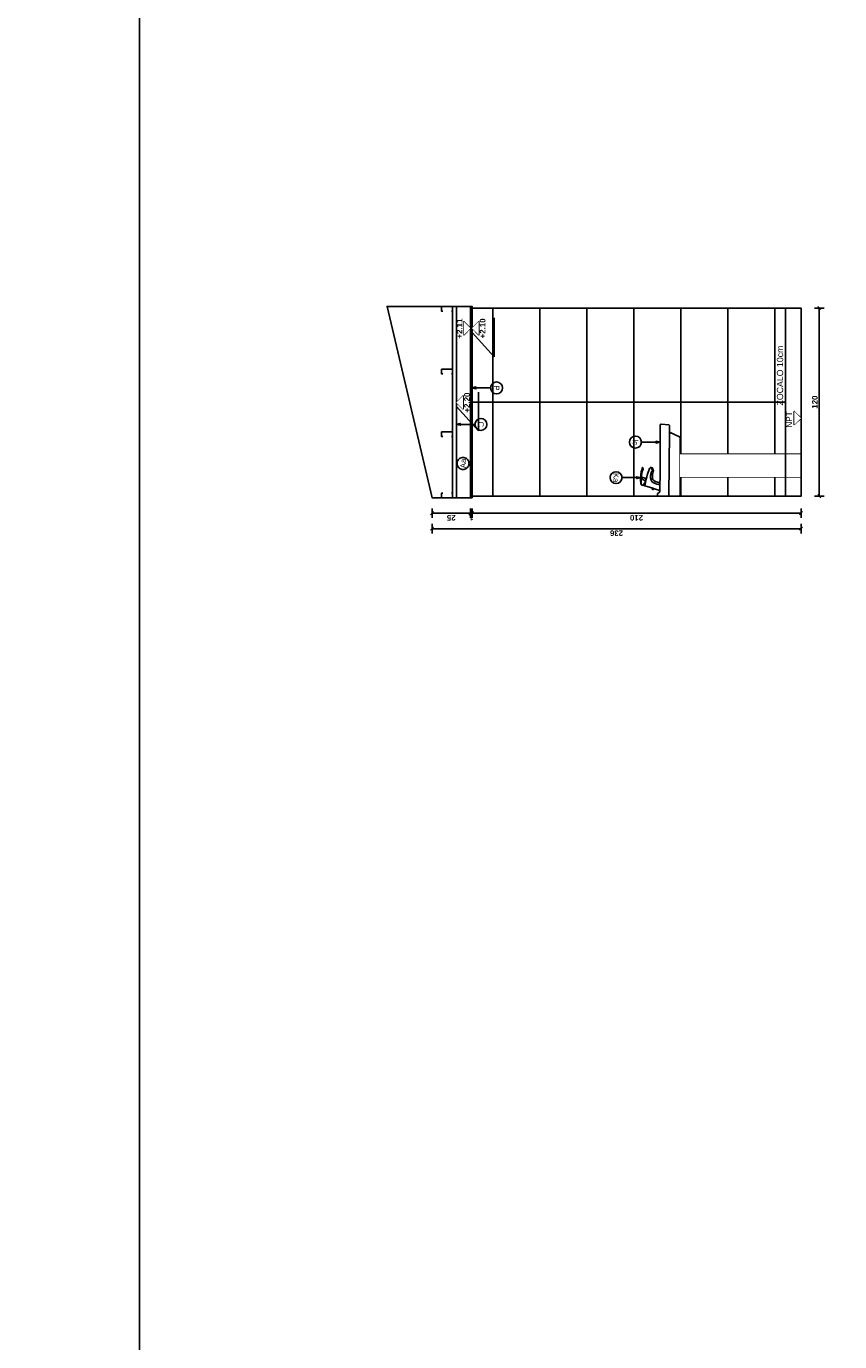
# Model space of a CAD drawing. Extents: x 1 to 126, y -14 to 17.
# Tile 72 of 131: x 50.72 to 55.91, y -5.42 to 2.97. Entities that reach past the tile are written whole.
import ezdxf
from ezdxf.enums import TextEntityAlignment as Align

# ---------------------------------------------------------------- set-up
doc = ezdxf.new("R2010")
doc.units = 0
doc.set_wipeout_variables(frame=1)
doc.header["$PDMODE"] = 3
for name, color, linetype in [('00 AC - YESO', 2, 'Continuous'), ('A-ALBA-0', 9, 'Continuous'), ('A-ALBA-1', 1, 'Continuous'), ('A-ALBA-2', 2, 'Continuous'), ('A-ANNO-NIV', 2, 'Continuous'), ('A-ANNO-SIMB @ 20', 2, 'Continuous'), ('A-ANOT-COTA-PARC', 1, 'Continuous'), ('A-ANOT-NIVL', 2, 'Continuous'), ('A-ANOT-NIVL @ 20', 2, 'Continuous'), ('A-ANOT-TGRL', 1, 'Continuous'), ('A-EQPM-FIJO', 1, 'Continuous')]:
    doc.layers.add(name, color=color, linetype=linetype)
doc.layers.add('A-ALBA-4', color=2, linetype='Continuous', lineweight=25)
doc.styles.add('BIS estudio', font='swissl.ttf')
doc.styles.add('BIS-ANOT', font='swiss.ttf')
doc.styles.add('BIS-COTA', font='swissb.ttf')
doc.styles.add('E5-100', font='micross.ttf')
doc.dimstyles.new('BIS-COTA-NIVE', dxfattribs={"dimscale": 1.8, "dimtxt": 0.0018, "dimasz": 0.0015, "dimexe": 0, "dimexo": 0, "dimgap": 0.0027, "dimtad": 2, "dimtih": 1, "dimtoh": 1, "dimzin": 1, "dimdsep": 46, "dimtxsty": 'BIS-COTA', "dimblk1": 'MARK1', "dimblk2": 'MARK2', "dimsah": 1, "dimcen": 0.0015, "dimclrd": 1, "dimclre": 1, "dimaunit": 1, "dimadec": 0, "dimazin": 0, "dimtfac": 1, "dimtix": 1, "dimtofl": 0, "dimtmove": 2, "dimatfit": 3, "dimldrblk": 'MARK1', "dimfxl": 1, "dimtolj": 1, "dimarcsym": 0})
doc.dimstyles.new('BIS-COTA-PARC', dxfattribs={"dimscale": 0, "dimtxt": 0.0018, "dimasz": 0.001, "dimexe": 0.0015, "dimexo": 0, "dimgap": 0.0005, "dimtad": 1, "dimdec": 0, "dimlfac": 100, "dimzin": 9, "dimdsep": 46, "dimtxsty": 'BIS-COTA', "dimblk": 'OBLIQUE', "dimcen": 2.5, "dimclrd": 256, "dimclre": 251, "dimclrt": 2, "dimadec": 1, "dimazin": 2, "dimtfac": 1, "dimtdec": 0, "dimtix": 1, "dimtmove": 2, "dimatfit": 3, "dimldrblk": 'DOT', "dimfxl": 0.0015, "dimfxlon": 1, "dimtolj": 1, "dimtzin": 0, "dimarcsym": 0})

# ---------------------------------------------------------------- blocks, each defined once
blk = doc.blocks.new('BIS-LD03-CO')
blk.add_wipeout([(0.0371, 0.0575), (0.0469, 0.0909), (0.0465, 0.0939), (0.0464, 0.0942), (0.0463, 0.0945), (0.0461, 0.0948), (0.0459, 0.095), (0.0457, 0.0952), (0.0454, 0.0954), (0.0439, 0.0963), (0.0428, 0.0977), (0.0421, 0.0993), (0.0418, 0.101), (0.042, 0.1028), (0.0426, 0.1044), (0.0436, 0.1057), (0.0451, 0.1064), (0.0468, 0.1065), (0.0483, 0.1059), (0.0495, 0.1047), (0.0501, 0.1032), (0.0502, 0.1021), (0.065, 0.1524), (0.0651, 0.1526), (0.0652, 0.1528), (0.0654, 0.153), (0.0656, 0.1531), (0.0659, 0.1531), (0.0661, 0.1531), (0.0665, 0.153), (0.0671, 0.1549), (0.0679, 0.1568), (0.0689, 0.1587), (0.0701, 0.1604), (0.0715, 0.162), (0.0719, 0.1624), (0.0716, 0.1626), (0.0696, 0.1641), (0.0689, 0.1647), (0.0689, 0.1647), (0.0688, 0.1648), (0.0688, 0.1649), (0.0687, 0.165), (0.0687, 0.1651), (0.0688, 0.1652), (0.0716, 0.175), (0.0717, 0.1751), (0.0718, 0.1753), (0.0719, 0.1754), (0.072, 0.1755), (0.0721, 0.1756), (0.0723, 0.1757), (0.0762, 0.1768), (0.0781, 0.1773), (0.0801, 0.1777), (0.0821, 0.178), (0.0841, 0.1783), (0.0861, 0.1785), (0.0881, 0.1787), (0.0901, 0.1789), (0.0921, 0.179), (0.0961, 0.1793), (0.1034, 0.1795), (0.1107, 0.1796), (0.118, 0.1794), (0.1253, 0.1791), (0.1325, 0.1785), (0.1398, 0.1777), (0.147, 0.1767), (0.1542, 0.1754), (0.1613, 0.1739), (0.1684, 0.1722), (0.1754, 0.1701), (0.1823, 0.1679), (0.1827, 0.1677), (0.1829, 0.1673), (0.183, 0.1669), (0.1829, 0.1665), (0.1826, 0.1662), (0.1823, 0.166), (0.1724, 0.1635), (0.1723, 0.1635), (0.1721, 0.1635), (0.172, 0.1635), (0.1718, 0.1635), (0.1717, 0.1636), (0.1716, 0.1636), (0.1712, 0.1639), (0.1707, 0.1642), (0.164, 0.1672), (0.1575, 0.1692), (0.1509, 0.1709), (0.1442, 0.1722), (0.1374, 0.1732), (0.1307, 0.1738), (0.1244, 0.1733), (0.1211, 0.1712), (0.1182, 0.165), (0.1162, 0.1589), (0.1165, 0.1588), (0.1166, 0.1586), (0.1167, 0.1585), (0.1167, 0.1584), (0.115, 0.1528), (0.115, 0.1527), (0.1148, 0.1526), (0.1147, 0.1526), (0.1142, 0.1527), (0.1122, 0.1455), (0.1122, 0.1454), (0.1121, 0.1452), (0.112, 0.1452), (0.1119, 0.1451), (0.1118, 0.1451), (0.1116, 0.1451), (0.1096, 0.1455), (0.1094, 0.1437), (0.1222, 0.1407), (0.1343, 0.1374), (0.1524, 0.1317), (0.1642, 0.1274), (0.1757, 0.1223), (0.1814, 0.1196), (0.1825, 0.1187), (0.1833, 0.1174), (0.1836, 0.116), (0.1833, 0.1145), (0.1825, 0.1133), (0.1813, 0.1124), (0.1803, 0.1119), (0.1824, 0.1068), (0.1822, 0.1059), (0.1818, 0.1055), (0.1614, 0.0973), (0.1608, 0.0974), (0.1601, 0.0979), (0.1586, 0.1015), (0.1557, 0.1001), (0.1556, 0.1), (0.1555, 0.1), (0.1553, 0.1), (0.1552, 0.1), (0.1551, 0.1), (0.155, 0.1), (0.1468, 0.1018), (0.1386, 0.1033), (0.1302, 0.1041), (0.1218, 0.1043), (0.1135, 0.1035), (0.1056, 0.1009), (0.0991, 0.0956), (0.0946, 0.0886), (0.0915, 0.0808), (0.0892, 0.0727), (0.0873, 0.0645), (0.0858, 0.0565)])
for p, q in [((0.0751, 0.1755), (0.0725, 0.1751)), ((0.0791, 0.176), (0.0751, 0.1755)), ((0.084, 0.1764), (0.0791, 0.176)), ((0.0897, 0.1767), (0.084, 0.1764)), ((0.0958, 0.1769), (0.0897, 0.1767)), ((0.102, 0.177), (0.0958, 0.1769)), ((0.1083, 0.177), (0.102, 0.177)), ((0.1072, 0.167), (0.1125, 0.1713)), ((0.1146, 0.1769), (0.1083, 0.177)), ((0.1125, 0.1713), (0.1189, 0.1738)), ((0.1208, 0.1766), (0.1146, 0.1769)), ((0.1189, 0.1738), (0.1256, 0.1746)), ((0.127, 0.1761), (0.1208, 0.1766)), ((0.1256, 0.1746), (0.1325, 0.1743)), ((0.1333, 0.1754), (0.127, 0.1761)), ((0.1325, 0.1743), (0.1393, 0.1735)), ((0.1394, 0.1745), (0.1333, 0.1754)), ((0.1393, 0.1735), (0.146, 0.1723)), ((0.1456, 0.1736), (0.1394, 0.1745)), ((0.1517, 0.1724), (0.1456, 0.1736)), ((0.146, 0.1723), (0.1527, 0.1709)), ((0.1578, 0.1712), (0.1517, 0.1724)), ((0.1527, 0.1709), (0.1593, 0.1692)), ((0.1638, 0.1698), (0.1578, 0.1712)), ((0.1593, 0.1692), (0.1656, 0.1669)), ((0.1697, 0.1684), (0.1638, 0.1698)), ((0.1731, 0.1674), (0.1697, 0.1684)), ((0.0665, 0.153), (0.1094, 0.1437)), ((0.0719, 0.1624), (0.0878, 0.1503)), ((0.0878, 0.1503), (0.1096, 0.1455)), ((0.0982, 0.1485), (0.1006, 0.155)), ((0.1006, 0.155), (0.1034, 0.1612)), ((0.1034, 0.1612), (0.1072, 0.167)), ((0.1164, 0.1159), (0.1115, 0.1149)), ((0.1162, 0.1589), (0.1142, 0.1527)), ((0.1214, 0.1161), (0.1164, 0.1159)), ((0.1264, 0.1162), (0.1214, 0.1161)), ((0.1314, 0.1157), (0.1264, 0.1162)), ((0.1364, 0.1152), (0.1314, 0.1157)), ((0.1656, 0.1669), (0.1682, 0.1657)), ((0.1682, 0.1657), (0.1702, 0.1646)), ((0.1763, 0.1665), (0.1731, 0.1674)), ((0.179, 0.1659), (0.1763, 0.1665)), ((0.1809, 0.1658), (0.179, 0.1659))]:
    blk.add_line(p, q)
blk.add_wipeout([(0.259, -0.1009), (0.2646, -0.0773), (0.2651, -0.0757), (0.2659, -0.0743), (0.2669, -0.073), (0.2676, -0.0724), (0.3718, -0.0724), (0.3724, -0.0724), (0.373, -0.0723), (0.3735, -0.0722), (0.3741, -0.0721), (0.3746, -0.0719), (0.3751, -0.0716), (0.3756, -0.0713), (0.3761, -0.071), (0.3765, -0.0706), (0.3769, -0.0702), (0.3773, -0.0698), (0.3776, -0.0693), (0.3779, -0.0688), (0.3782, -0.0683), (0.3784, -0.0678), (0.4076, -0.0044), (0.4505, -0.0044), (0.4509, -0.0044), (0.4514, -0.0044), (0.4518, -0.0043), (0.4522, -0.0041), (0.4526, -0.004), (0.453, -0.0038), (0.4534, -0.0035), (0.4537, -0.0032), (0.454, -0.0029), (0.4543, -0.0026), (0.4546, -0.0022), (0.4548, -0.0018), (0.455, -0.0014), (0.4551, -0.001), (0.4552, -0.0006), (0.4553, -0.0002), (0.4599, 0.0482), (0.4599, 0.0489), (0.4599, 0.0496), (0.4597, 0.0502), (0.4595, 0.0509), (0.4593, 0.0515), (0.459, 0.0521), (0.4586, 0.0526), (0.4582, 0.0532), (0.4577, 0.0536), (0.4572, 0.0541), (0.4567, 0.0545), (0.4561, 0.0548), (0.4555, 0.0551), (0.4549, 0.0553), (0.4542, 0.0554), (0.4535, 0.0555), (0.4529, 0.0555), (0.4502, 0.0556), (0.1087, 0.0557), (0.0826, 0.0566), (0.0566, 0.0572), (0.0305, 0.0575), (0.0294, 0.0576), (0.0284, 0.0578), (0.0274, 0.0581), (0.0264, 0.0585), (0.0254, 0.0589), (0.0245, 0.0595), (0.0236, 0.0601), (0.0227, 0.0608), (0.022, 0.0615), (0.0213, 0.0623), (0.0206, 0.0632), (0.0201, 0.0641), (0.0196, 0.065), (0.0192, 0.066), (0.0188, 0.067), (0.0187, 0.0676), (0.0184, 0.0682), (0.0181, 0.0688), (0.0178, 0.0693), (0.0174, 0.0698), (0.017, 0.0703), (0.0166, 0.0707), (0.0161, 0.0711), (0.0156, 0.0715), (0.015, 0.0718), (0.0144, 0.072), (0.0138, 0.0722), (0.0132, 0.0724), (0.0126, 0.0725), (0.012, 0.0726), (0.0019, 0.0726), (0.0017, 0.0726), (0.0016, 0.0725), (0.0014, 0.0725), (0.0012, 0.0724), (0.001, 0.0723), (0.0008, 0.0722), (0.0007, 0.0721), (0.0005, 0.072), (0.0004, 0.0719), (0.0003, 0.0717), (0.0002, 0.0715), (0.0001, 0.0714), (0, 0.0712), (0, 0.071), (0, 0.0708), (-0.0001, 0.0706), (-0.0001, 0.0704), (0.0001, -0.0704), (0.0001, -0.0706), (0.0001, -0.0708), (0.0001, -0.071), (0.0002, -0.0711), (0.0003, -0.0713), (0.0004, -0.0715), (0.0005, -0.0716), (0.0006, -0.0718), (0.0007, -0.0719), (0.0009, -0.072), (0.001, -0.0721), (0.0012, -0.0722), (0.0013, -0.0723), (0.0015, -0.0723), (0.0017, -0.0724), (0.0019, -0.0724), (0.0021, -0.0724), (0.1323, -0.0724), (0.1329, -0.0754), (0.1337, -0.0794), (0.1353, -0.0832), (0.1375, -0.0865), (0.1405, -0.0894), (0.1439, -0.0915), (0.1477, -0.093), (0.1873, -0.0963), (0.1881, -0.0972), (0.1887, -0.0984), (0.189, -0.0996), (0.189, -0.1009)])
for p, q in [((0.0502, 0.1021), (0.0469, 0.0909)), ((0.0803, 0.0857), (0.0774, 0.076)), ((0.0843, 0.0948), (0.0803, 0.0857)), ((0.09, 0.1031), (0.0843, 0.0948)), ((0.0975, 0.1097), (0.09, 0.1031)), ((0.1021, 0.1118), (0.0975, 0.1097)), ((0.1066, 0.1139), (0.1021, 0.1118)), ((0.1115, 0.1149), (0.1066, 0.1139)), ((0.1413, 0.1141), (0.1364, 0.1152)), ((0.1462, 0.113), (0.1413, 0.1141)), ((0.1508, 0.1113), (0.1462, 0.113)), ((0.1555, 0.1096), (0.1508, 0.1113)), ((0.1587, 0.1073), (0.1555, 0.1096)), ((0.1803, 0.1119), (0.1586, 0.1015)), ((0.1599, 0.1047), (0.1587, 0.1073)), ((0.0019, 0.0726), (0.0019, 0.0726)), ((0.0752, 0.0662), (0.0734, 0.057)), ((0.0774, 0.076), (0.0752, 0.0662))]:
    blk.add_line(p, q)
for points in [[(0.0858, 0.0565), (0.0873, 0.0645), (0.0892, 0.0727), (0.0915, 0.0808), (0.0946, 0.0886), (0.0991, 0.0956), (0.1056, 0.1009), (0.1135, 0.1035), (0.1218, 0.1043), (0.1302, 0.1041), (0.1386, 0.1033), (0.1468, 0.1018), (0.155, 0.1), (0.1551, 0.1), (0.1552, 0.1), (0.1553, 0.1), (0.1555, 0.1), (0.1556, 0.1), (0.1557, 0.1001), (0.1586, 0.1015), (0.1601, 0.0979), (0.1608, 0.0974), (0.1614, 0.0973), (0.1818, 0.1055), (0.1822, 0.1059), (0.1824, 0.1068), (0.1803, 0.1119), (0.1813, 0.1124), (0.1825, 0.1133), (0.1833, 0.1145), (0.1836, 0.116), (0.1833, 0.1174), (0.1825, 0.1187), (0.1814, 0.1196), (0.1757, 0.1223), (0.1642, 0.1274), (0.1524, 0.1317), (0.1343, 0.1374), (0.1222, 0.1407), (0.1094, 0.1437), (0.1096, 0.1455), (0.1116, 0.1451), (0.1118, 0.1451), (0.1119, 0.1451), (0.112, 0.1452), (0.1121, 0.1452), (0.1122, 0.1454), (0.1122, 0.1455), (0.1142, 0.1527), (0.1147, 0.1526), (0.1148, 0.1526), (0.115, 0.1527), (0.115, 0.1528), (0.1167, 0.1584), (0.1167, 0.1585), (0.1166, 0.1586), (0.1165, 0.1588), (0.1162, 0.1589), (0.1182, 0.165), (0.1211, 0.1712), (0.1244, 0.1733), (0.1307, 0.1738), (0.1374, 0.1732), (0.1442, 0.1722), (0.1509, 0.1709), (0.1575, 0.1692), (0.164, 0.1672), (0.1707, 0.1642), (0.1712, 0.1639), (0.1716, 0.1636), (0.1717, 0.1636), (0.1718, 0.1635), (0.172, 0.1635), (0.1721, 0.1635), (0.1723, 0.1635), (0.1724, 0.1635), (0.1823, 0.166), (0.1826, 0.1662), (0.1829, 0.1665), (0.183, 0.1669), (0.1829, 0.1673), (0.1827, 0.1677), (0.1823, 0.1679), (0.1754, 0.1701), (0.1684, 0.1722), (0.1613, 0.1739), (0.1542, 0.1754), (0.147, 0.1767), (0.1398, 0.1777), (0.1325, 0.1785), (0.1253, 0.1791), (0.118, 0.1794), (0.1107, 0.1796), (0.1034, 0.1795), (0.0961, 0.1793), (0.0921, 0.179), (0.0901, 0.1789), (0.0881, 0.1787), (0.0861, 0.1785), (0.0841, 0.1783), (0.0821, 0.178), (0.0801, 0.1777), (0.0781, 0.1773), (0.0762, 0.1768), (0.0723, 0.1757), (0.0721, 0.1756), (0.072, 0.1755), (0.0719, 0.1754), (0.0718, 0.1753), (0.0717, 0.1751), (0.0716, 0.175), (0.0688, 0.1652), (0.0687, 0.1651), (0.0687, 0.165), (0.0688, 0.1649), (0.0688, 0.1648), (0.0689, 0.1647), (0.0689, 0.1647), (0.0696, 0.1641), (0.0716, 0.1626), (0.0719, 0.1624), (0.0715, 0.162), (0.0701, 0.1604), (0.0689, 0.1587), (0.0679, 0.1568), (0.0671, 0.1549), (0.0665, 0.153), (0.0661, 0.1531), (0.0659, 0.1531), (0.0656, 0.1531), (0.0654, 0.153), (0.0652, 0.1528), (0.0651, 0.1526), (0.065, 0.1524), (0.0502, 0.1021), (0.0501, 0.1032), (0.0495, 0.1047), (0.0483, 0.1059), (0.0468, 0.1065), (0.0451, 0.1064), (0.0436, 0.1057), (0.0426, 0.1044), (0.042, 0.1028), (0.0418, 0.101), (0.0421, 0.0993), (0.0428, 0.0977), (0.0439, 0.0963), (0.0454, 0.0954), (0.0457, 0.0952), (0.0459, 0.095), (0.0461, 0.0948), (0.0463, 0.0945), (0.0464, 0.0942), (0.0465, 0.0939), (0.0469, 0.0909), (0.0371, 0.0575)], [(0.4076, -0.0044), (0.0021, -0.0014), (0.0015, -0.0013), (0.001, -0.0011), (0.0006, -0.0008), (0.0003, -0.0004), (0.0001, 0.0001), (0.0001, 0.0006), (0, 0.0008)], [(0.2676, -0.0724), (0.1323, -0.0724)], [(0.1873, -0.0963), (0.1899, -0.0965), (0.1921, -0.0968), (0.1934, -0.0968), (0.1947, -0.0965), (0.1958, -0.0958), (0.1963, -0.0945), (0.1957, -0.093), (0.1911, -0.0782), (0.1909, -0.0775), (0.1904, -0.0769), (0.1899, -0.0764), (0.1892, -0.076), (0.1885, -0.0757), (0.1878, -0.0756), (0.1748, -0.0724)]]:
    blk.add_lwpolyline(points)
blk.add_lwpolyline([(0.189, -0.1009), (0.189, -0.0996), (0.1887, -0.0984), (0.1881, -0.0972), (0.1873, -0.0963), (0.1477, -0.093), (0.1439, -0.0915), (0.1405, -0.0894), (0.1375, -0.0865), (0.1353, -0.0832), (0.1337, -0.0794), (0.1329, -0.0754), (0.1323, -0.0724), (0.0021, -0.0724, -0.414214), (0.0001, -0.0704), (-0.0001, 0.0704, -0.434332), (0.0019, 0.0726), (0.012, 0.0726, -0.323205), (0.0188, 0.067, 0.321639), (0.0305, 0.0575, -0.009219), (0.1087, 0.0557), (0.4502, 0.0556), (0.4529, 0.0555, -0.429906), (0.4599, 0.0482), (0.4553, -0.0002, -0.39053), (0.4505, -0.0044), (0.4076, -0.0044), (0.3784, -0.0678, -0.319887), (0.3718, -0.0724), (0.2676, -0.0724), (0.2669, -0.073), (0.2659, -0.0743), (0.2651, -0.0757), (0.2646, -0.0773), (0.259, -0.1009)], format="xyb", close=True)
blk = doc.blocks.new('*U55')
blk.add_lwpolyline([(0, -0.00785), (-0.00031, -0.0066), (0.00031, -0.0066)], close=True)
blk.add_wipeout([(0, -0.00191), (0.0003, -0.00189), (0.00059, -0.00182), (0.00087, -0.0017), (0.00112, -0.00155), (0.00135, -0.00135), (0.00155, -0.00112), (0.0017, -0.00087), (0.00182, -0.00059), (0.00189, -0.0003), (0.00191, 0), (0.00189, 0.0003), (0.00182, 0.00059), (0.0017, 0.00087), (0.00155, 0.00112), (0.00135, 0.00135), (0.00112, 0.00155), (0.00087, 0.0017), (0.00059, 0.00182), (0.0003, 0.00189), (0, 0.00191), (-0.0003, 0.00189), (-0.00059, 0.00182), (-0.00087, 0.0017), (-0.00112, 0.00155), (-0.00135, 0.00135), (-0.00155, 0.00112), (-0.0017, 0.00087), (-0.00182, 0.00059), (-0.00189, 0.0003), (-0.00191, 0), (-0.00189, -0.0003), (-0.00182, -0.00059), (-0.0017, -0.00087), (-0.00155, -0.00112), (-0.00135, -0.00135), (-0.00112, -0.00155), (-0.00087, -0.0017), (-0.00059, -0.00182), (-0.0003, -0.00189)])
at = {"linetype": 'Continuous'}
blk.add_line((0, -0.00785), (0, -0.00191), dxfattribs=at)
blk.add_circle((0, 0), 0.00191)
at = {"color": 1, "linetype": 'Continuous', "style": 'E5-100'}
blk.add_attdef('LETRA', text='', height=0.00175, dxfattribs=at).set_placement((0, 0), align=Align.MIDDLE_CENTER)
blk = doc.blocks.new('*U53')
blk.add_lwpolyline([(0, 0.00785), (0.00031, 0.0066), (-0.00031, 0.0066)], close=True)
blk.add_wipeout([(0, -0.00191), (0.0003, -0.00189), (0.00059, -0.00182), (0.00087, -0.0017), (0.00112, -0.00155), (0.00135, -0.00135), (0.00155, -0.00112), (0.0017, -0.00087), (0.00182, -0.00059), (0.00189, -0.0003), (0.00191, 0), (0.00189, 0.0003), (0.00182, 0.00059), (0.0017, 0.00087), (0.00155, 0.00112), (0.00135, 0.00135), (0.00112, 0.00155), (0.00087, 0.0017), (0.00059, 0.00182), (0.0003, 0.00189), (0, 0.00191), (-0.0003, 0.00189), (-0.00059, 0.00182), (-0.00087, 0.0017), (-0.00112, 0.00155), (-0.00135, 0.00135), (-0.00155, 0.00112), (-0.0017, 0.00087), (-0.00182, 0.00059), (-0.00189, 0.0003), (-0.00191, 0), (-0.00189, -0.0003), (-0.00182, -0.00059), (-0.0017, -0.00087), (-0.00155, -0.00112), (-0.00135, -0.00135), (-0.00112, -0.00155), (-0.00087, -0.0017), (-0.00059, -0.00182), (-0.0003, -0.00189)])
at = {"linetype": 'Continuous'}
blk.add_line((0, 0.00785), (0, 0.00191), dxfattribs=at)
blk.add_circle((0, 0), 0.00191)
at = {"color": 1, "linetype": 'Continuous', "style": 'E5-100'}
blk.add_attdef('LETRA', text='', height=0.00175, dxfattribs=at).set_placement((0, 0), align=Align.MIDDLE_CENTER)
blk = doc.blocks.new('*U47')
at = {"color": 0, "linetype": 'Continuous'}
blk.add_line((-0.0043, 0), (0.00215, 0), dxfattribs=at)
at = {"color": 0, "linetype": 'Continuous', "ltscale": 5}
blk.add_lwpolyline([(-0.00215, -0.00215), (0.00215, -0.00215), (0, 0), (-0.00215, -0.00215)], dxfattribs=at)
blk.add_wipeout([(0, 0), (0.00215, -0.00215), (-0.00215, -0.00215)])
blk = doc.blocks.new('*D350')
at = {"layer": 'A-ANNO-NIV', "color": 1, "lineweight": -2, "transparency": 16777216}
for p, q in [((53.7047, 0.8629), (53.7047, 1.1102)), ((53.5642, 0.9582), (53.5642, 1.0182)), ((53.5642, 1.0182), (53.7047, 0.8629))]:
    blk.add_line(p, q, dxfattribs=at)
at = {"layer": 'Defpoints', "color": 0, "transparency": 16777216}
for p in [(55.6644, 1.1732), (53.5642, 0.9582), (53.7047, 0.9229)]:
    blk.add_point(p, dxfattribs=at)
at = {"layer": 'A-ANNO-NIV', "color": 0, "transparency": 16777216, "insert": (53.6322, 1.0435), "char_height": 0.036, "attachment_point": 5, "rotation": 90, "style": 'BIS-COTA'}
blk.add_mtext('\\A1;+2.10', dxfattribs=at)
blk = doc.blocks.new('MARK1')
at = {"color": 0}
for p, q in [((1, 0), (-1, 0)), ((0, 1.5), (0, -1.5))]:
    blk.add_line(p, q, dxfattribs=at)
blk.add_lwpolyline([(0.5, 0.5), (-0.5, -0.5)], dxfattribs=at)
blk = doc.blocks.new('MARK2')
at = {"color": 0}
for p, q in [((1, 0), (-1, 0)), ((0, 1.5), (0, -1.5))]:
    blk.add_line(p, q, dxfattribs=at)
blk.add_lwpolyline([(0.5, 0.5), (-0.5, -0.5)], dxfattribs=at)
blk = doc.blocks.new('*D351')
at = {"layer": 'A-ANNO-NIV', "color": 1, "lineweight": -2, "transparency": 16777216}
for p, q in [((53.5569, 0.8654), (53.5569, 1.1051)), ((53.5542, 0.9582), (53.5542, 1.0182)), ((53.5542, 1.0182), (53.5569, 0.8654))]:
    blk.add_line(p, q, dxfattribs=at)
at = {"layer": 'Defpoints', "color": 0, "transparency": 16777216}
for p in [(55.6644, 1.1732), (53.5542, 0.9582), (53.5569, 0.9254)]:
    blk.add_point(p, dxfattribs=at)
at = {"layer": 'A-ANNO-NIV', "color": 0, "transparency": 16777216, "insert": (53.4849, 1.0423), "char_height": 0.036, "attachment_point": 5, "rotation": 90, "style": 'BIS-COTA'}
blk.add_mtext('\\A1;+2.11', dxfattribs=at)
blk = doc.blocks.new('A-ANNO-NOM-2')
blk.add_wipeout([(0, -0.00191), (0.0003, -0.00189), (0.00059, -0.00182), (0.00087, -0.0017), (0.00112, -0.00155), (0.00135, -0.00135), (0.00155, -0.00112), (0.0017, -0.00087), (0.00182, -0.00059), (0.00189, -0.0003), (0.00191, 0), (0.00189, 0.0003), (0.00182, 0.00059), (0.0017, 0.00087), (0.00155, 0.00112), (0.00135, 0.00135), (0.00112, 0.00155), (0.00087, 0.0017), (0.00059, 0.00182), (0.0003, 0.00189), (0, 0.00191), (-0.0003, 0.00189), (-0.00059, 0.00182), (-0.00087, 0.0017), (-0.00112, 0.00155), (-0.00135, 0.00135), (-0.00155, 0.00112), (-0.0017, 0.00087), (-0.00182, 0.00059), (-0.00189, 0.0003), (-0.00191, 0), (-0.00189, -0.0003), (-0.00182, -0.00059), (-0.0017, -0.00087), (-0.00155, -0.00112), (-0.00135, -0.00135), (-0.00112, -0.00155), (-0.00087, -0.0017), (-0.00059, -0.00182), (-0.0003, -0.00189)])
blk.add_lwpolyline([(0, -0.00191), (0.0003, -0.00189), (0.00059, -0.00182), (0.00087, -0.0017), (0.00112, -0.00155), (0.00135, -0.00135), (0.00155, -0.00112), (0.0017, -0.00087), (0.00182, -0.00059), (0.00189, -0.0003), (0.00191, 0), (0.00189, 0.0003), (0.00182, 0.00059), (0.0017, 0.00087), (0.00155, 0.00112), (0.00135, 0.00135), (0.00112, 0.00155), (0.00087, 0.0017), (0.00059, 0.00182), (0.0003, 0.00189), (0, 0.00191), (-0.0003, 0.00189), (-0.00059, 0.00182), (-0.00087, 0.0017), (-0.00112, 0.00155), (-0.00135, 0.00135), (-0.00155, 0.00112), (-0.0017, 0.00087), (-0.00182, 0.00059), (-0.00189, 0.0003), (-0.00191, 0), (-0.00189, -0.0003), (-0.00182, -0.00059), (-0.0017, -0.00087), (-0.00155, -0.00112), (-0.00135, -0.00135), (-0.00112, -0.00155), (-0.00087, -0.0017), (-0.00059, -0.00182), (-0.0003, -0.00189)], close=True)
at = {"color": 1, "linetype": 'Continuous', "style": 'E5-100'}
blk.add_attdef('LETRA', text='', height=0.00175, dxfattribs=at).set_placement((0, 0), align=Align.MIDDLE_CENTER)
blk = doc.blocks.new('_Oblique')
at = {"color": 0, "lineweight": -2}
blk.add_line((-0.5, -0.5), (0.5, 0.5), dxfattribs=at)
blk = doc.blocks.new('*D352')
at = {"layer": 'A-ANOT-COTA-PARC', "color": 251, "lineweight": -2, "transparency": 16777216}
for p, q in [((53.5642, -0.1052), (53.5642, -0.1652)), ((55.6642, -0.1052), (55.6642, -0.1652))]:
    blk.add_line(p, q, dxfattribs=at)
at = {"layer": 'A-ANOT-COTA-PARC', "lineweight": -2, "transparency": 16777216}
blk.add_line((55.6642, -0.1352), (53.5642, -0.1352), dxfattribs=at)
at = {"layer": 'Defpoints', "color": 0, "transparency": 16777216}
for p in [(53.5642, -0.0261), (55.6642, -0.0265), (53.5642, -0.1352)]:
    blk.add_point(p, dxfattribs=at)
at = {"layer": 'A-ANOT-COTA-PARC', "lineweight": -2, "transparency": 16777216, "xscale": 0.02, "yscale": 0.02, "zscale": 0.02, "rotation": 180}
blk.add_blockref('_Oblique', (53.5642, -0.1352), dxfattribs=at)
at = {"layer": 'A-ANOT-COTA-PARC', "lineweight": -2, "transparency": 16777216, "xscale": 0.02, "yscale": 0.02, "zscale": 0.02}
blk.add_blockref('_Oblique', (55.6642, -0.1352), dxfattribs=at)
at = {"layer": 'A-ANOT-COTA-PARC', "color": 2, "transparency": 16777216, "insert": (54.6142, -0.1637), "char_height": 0.036, "attachment_point": 5, "rotation": 180, "style": 'BIS-COTA'}
blk.add_mtext('\\A1;210', dxfattribs=at)
blk = doc.blocks.new('_Dot')
at = {"color": 0, "linetype": 'ByBlock', "lineweight": -2}
blk.add_line((-0.5, 0), (-1, 0), dxfattribs=at)
at = {"color": 0, "linetype": 'ByBlock', "const_width": 0.5}
blk.add_lwpolyline([(-0.25, 0, 1), (0.25, 0, 1)], format="xyb", close=True, dxfattribs=at)
blk = doc.blocks.new('*D353')
at = {"layer": 'A-ANOT-COTA-PARC', "lineweight": -2, "transparency": 16777216}
for p, q in [((53.5542, -0.1352), (53.5342, -0.1352)), ((53.5642, -0.1352), (53.5542, -0.1352)), ((53.5642, -0.1352), (53.5842, -0.1352))]:
    blk.add_line(p, q, dxfattribs=at)
at = {"layer": 'A-ANOT-COTA-PARC', "color": 251, "lineweight": -2, "transparency": 16777216}
for p, q in [((53.5542, -0.1052), (53.5542, -0.1652)), ((53.5642, -0.1052), (53.5642, -0.1652))]:
    blk.add_line(p, q, dxfattribs=at)
at = {"layer": 'Defpoints', "color": 0, "transparency": 16777216}
for p in [(53.5542, -0.0261), (53.5642, -0.0261), (53.5542, -0.1352)]:
    blk.add_point(p, dxfattribs=at)
at = {"layer": 'A-ANOT-COTA-PARC', "lineweight": -2, "transparency": 16777216, "xscale": 0.02, "yscale": 0.02, "zscale": 0.02}
blk.add_blockref('_Oblique', (53.5542, -0.1352), dxfattribs=at)
at = {"layer": 'A-ANOT-COTA-PARC', "lineweight": -2, "transparency": 16777216, "xscale": 0.02, "yscale": 0.02, "zscale": 0.02, "rotation": 180}
blk.add_blockref('_Oblique', (53.5642, -0.1352), dxfattribs=at)
at = {"layer": 'A-ANOT-COTA-PARC', "color": 2, "transparency": 16777216, "insert": (53.5592, -0.1632), "char_height": 0.036, "attachment_point": 5, "rotation": 180, "style": 'BIS-COTA'}
blk.add_mtext('\\A1;1', dxfattribs=at)
blk = doc.blocks.new('*D354')
at = {"layer": 'A-ANOT-COTA-PARC', "color": 251, "lineweight": -2, "transparency": 16777216}
for p, q in [((53.309, -0.1052), (53.309, -0.1652)), ((53.5542, -0.1052), (53.5542, -0.1652))]:
    blk.add_line(p, q, dxfattribs=at)
at = {"layer": 'A-ANOT-COTA-PARC', "lineweight": -2, "transparency": 16777216}
blk.add_line((53.5542, -0.1352), (53.309, -0.1352), dxfattribs=at)
at = {"layer": 'Defpoints', "color": 0, "transparency": 16777216}
for p in [(53.309, -0.0365), (53.5542, -0.0361), (53.309, -0.1352)]:
    blk.add_point(p, dxfattribs=at)
at = {"layer": 'A-ANOT-COTA-PARC', "lineweight": -2, "transparency": 16777216, "xscale": 0.02, "yscale": 0.02, "zscale": 0.02, "rotation": 180}
blk.add_blockref('_Oblique', (53.309, -0.1352), dxfattribs=at)
at = {"layer": 'A-ANOT-COTA-PARC', "lineweight": -2, "transparency": 16777216, "xscale": 0.02, "yscale": 0.02, "zscale": 0.02}
blk.add_blockref('_Oblique', (53.5542, -0.1352), dxfattribs=at)
at = {"layer": 'A-ANOT-COTA-PARC', "color": 2, "transparency": 16777216, "insert": (53.4316, -0.1637), "char_height": 0.036, "attachment_point": 5, "rotation": 180, "style": 'BIS-COTA'}
blk.add_mtext('\\A1;25', dxfattribs=at)
blk = doc.blocks.new('*D355')
at = {"layer": 'A-ANOT-COTA-PARC', "color": 251, "lineweight": -2, "transparency": 16777216}
for p, q in [((53.309, -0.2039), (53.309, -0.2639)), ((55.6642, -0.2039), (55.6642, -0.2639))]:
    blk.add_line(p, q, dxfattribs=at)
at = {"layer": 'A-ANOT-COTA-PARC', "lineweight": -2, "transparency": 16777216}
blk.add_line((53.309, -0.2339), (55.6642, -0.2339), dxfattribs=at)
at = {"layer": 'Defpoints', "color": 0, "transparency": 16777216}
for p in [(53.309, -0.0365), (55.6642, -0.0265), (55.6642, -0.2339)]:
    blk.add_point(p, dxfattribs=at)
at = {"layer": 'A-ANOT-COTA-PARC', "lineweight": -2, "transparency": 16777216, "xscale": 0.02, "yscale": 0.02, "zscale": 0.02, "rotation": 180}
blk.add_blockref('_Oblique', (53.309, -0.2339), dxfattribs=at)
at = {"layer": 'A-ANOT-COTA-PARC', "lineweight": -2, "transparency": 16777216, "xscale": 0.02, "yscale": 0.02, "zscale": 0.02}
blk.add_blockref('_Oblique', (55.6642, -0.2339), dxfattribs=at)
at = {"layer": 'A-ANOT-COTA-PARC', "color": 2, "transparency": 16777216, "insert": (54.4866, -0.2625), "char_height": 0.036, "attachment_point": 5, "rotation": 180, "style": 'BIS-COTA'}
blk.add_mtext('\\A1;236', dxfattribs=at)
blk = doc.blocks.new('*D356')
at = {"layer": 'A-ANOT-COTA-PARC', "color": 251, "lineweight": -2, "transparency": 16777216}
for p, q in [((55.7509, 1.1732), (55.8109, 1.1732)), ((55.751, -0.0265), (55.811, -0.0265))]:
    blk.add_line(p, q, dxfattribs=at)
at = {"layer": 'A-ANOT-COTA-PARC', "lineweight": -2, "transparency": 16777216}
blk.add_line((55.781, -0.0265), (55.7809, 1.1732), dxfattribs=at)
at = {"layer": 'Defpoints', "color": 0, "transparency": 16777216}
for p in [(55.6644, 1.1732), (55.7809, 1.1732), (55.6642, -0.0265)]:
    blk.add_point(p, dxfattribs=at)
at = {"layer": 'A-ANOT-COTA-PARC', "lineweight": -2, "transparency": 16777216, "xscale": 0.02, "yscale": 0.02, "zscale": 0.02}
for p, rotation in [((55.7809, 1.1732), 90.00289935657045), ((55.781, -0.0265), 270.0028993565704)]:
    blk.add_blockref('_Oblique', p, dxfattribs=dict(at, rotation=rotation))
at = {"layer": 'A-ANOT-COTA-PARC', "color": 2, "transparency": 16777216, "insert": (55.7525, 0.5733), "char_height": 0.036, "attachment_point": 5, "rotation": 90.0029, "style": 'BIS-COTA'}
blk.add_mtext('\\A1;120', dxfattribs=at)
blk = doc.blocks.new('*D547')
at = {"layer": 'A-ANNO-NIV', "color": 1, "lineweight": -2, "transparency": 16777216}
for p, q in [((53.6049, 0.3898), (53.6049, 0.6371)), ((53.4644, 0.4851), (53.4644, 0.5451)), ((53.4644, 0.5451), (53.6049, 0.3898))]:
    blk.add_line(p, q, dxfattribs=at)
at = {"layer": 'Defpoints', "color": 0, "transparency": 16777216}
for p in [(55.5646, 0.7001), (53.4644, 0.4851), (53.6049, 0.4498)]:
    blk.add_point(p, dxfattribs=at)
at = {"layer": 'A-ANNO-NIV', "color": 0, "transparency": 16777216, "insert": (53.5324, 0.5705), "char_height": 0.036, "attachment_point": 5, "rotation": 90, "style": 'BIS-COTA'}
blk.add_mtext('\\A1;+2.20', dxfattribs=at)

msp = doc.modelspace()

# ---------------------------------------------------------------- linework, layer by layer
for points in [[(34.5987, -8.7641), (34.5987, 7.9395), (51.4426, 7.9395), (51.4426, -8.7641)], [(51.4426, -8.7641), (51.4426, 7.9395), (66.2756, 7.9395), (66.2756, -8.7641)]]:
    msp.add_lwpolyline(points, close=True)
at = {"color": 6, "ltscale": 0.01}
for points in [[(53.3771, 1.1533), (53.37, 1.1533), (53.37, 1.1833), (53.44, 1.1833), (53.44, 1.1533), (53.4328, 1.1533)], [(53.3771, 0.7533), (53.37, 0.7533), (53.37, 0.7833), (53.44, 0.7833), (53.44, 0.7533), (53.4328, 0.7533)], [(53.3771, -0.0063), (53.37, -0.0063), (53.37, -0.0363), (53.44, -0.0363), (53.44, -0.0063), (53.4328, -0.0063)]]:
    msp.add_lwpolyline(points, dxfattribs=at)
at = {"layer": 'A-ALBA-1'}
for p, q in [((53.5542, -0.0361), (53.5542, 1.1832)), ((53.5642, -0.0361), (53.5642, 1.1832))]:
    msp.add_line(p, q, dxfattribs=at)

# ---------------------------------------------------------------- texts
at = {"layer": 'A-ANOT-TGRL', "ltscale": 0.3, "insert": (55.5303, 0.7427), "char_height": 0.04, "attachment_point": 5, "rotation": 90, "style": 'BIS-ANOT'}
msp.add_mtext_dynamic_manual_height_columns('ZOCALO 10cm', width=0.635121, gutter_width=0.05, heights=[0], dxfattribs=at)

# ---------------------------------------------------------------- dimensions: what is measured, and where the dimension line sits
at = {"layer": 'A-ANOT-COTA-PARC'}
for base, p1, p2, picture, middle in [((53.309, -0.1352), (53.5542, -0.0361), (53.309, -0.0365), '*D354', (53.4316, -0.1637)), ((53.5542, -0.1352), (53.5642, -0.0261), (53.5542, -0.0261), '*D353', (53.5592, -0.1632))]:
    dim = msp.add_linear_dim(base=base, p1=p1, p2=p2, angle=180, dimstyle='BIS-COTA-PARC', override={"dimscale": 0, "dimtix": 1, "dimtofl": 1, "dimtmove": 2, "dimatfit": 3}, dxfattribs=at)
    dim.commit()
    dim.dimension.update_dxf_attribs({"geometry": picture, "text_midpoint": middle})

# ---------------------------------------------------------------- next in the draw order: block references
at = {"layer": 'A-EQPM-FIJO', "rotation": 89.99999999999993}
msp.add_blockref('BIS-LD03-CO', (54.8199, -0.0264), dxfattribs=at)

# ---------------------------------------------------------------- next in the draw order: linework, layer by layer
at = {"layer": 'A-EQPM-FIJO'}
msp.add_lwpolyline([(54.8923, 0.2412), (54.8923, 0.0938), (55.6642, 0.0938), (55.6642, 0.2412)], close=True, dxfattribs=at)

# ---------------------------------------------------------------- next in the draw order: block references
at = {"layer": 'A-ANNO-SIMB @ 20', "linetype": 'Continuous'}
ref = msp.add_blockref('*U55', (54.6073, 0.3181), dxfattribs=dict(at, xscale=-20, yscale=20, zscale=20, rotation=89.99999999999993))
ref.add_attrib('LETRA', 'Ic', dxfattribs={"layer": '0', "color": 1, "linetype": 'Continuous', "height": 0.035, "rotation": 270, "style": 'E5-100'}).set_placement((54.6073, 0.3181), align=Align.MIDDLE_CENTER)
ref = msp.add_blockref('*U55', (54.4835, 0.0916), dxfattribs=dict(at, xscale=-20, yscale=20, zscale=20, rotation=89.99999999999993))
ref.add_attrib('LETRA', 'Ka', dxfattribs={"layer": '0', "color": 1, "linetype": 'Continuous', "height": 0.035, "rotation": 270, "style": 'E5-100'}).set_placement((54.4835, 0.0916), align=Align.MIDDLE_CENTER)

# ---------------------------------------------------------------- next in the draw order: dimensions: what is measured, and where the dimension line sits
at = {"layer": 'A-ANOT-COTA-PARC'}
for base, p1, p2, picture, middle in [((55.6642, -0.2339), (53.309, -0.0365), (55.6642, -0.0265), '*D355', (54.4866, -0.2625)), ((53.5642, -0.1352), (55.6642, -0.0265), (53.5642, -0.0261), '*D352', (54.6142, -0.1637))]:
    dim = msp.add_linear_dim(base=base, p1=p1, p2=p2, angle=180, dimstyle='BIS-COTA-PARC', override={"dimscale": 0, "dimtix": 1, "dimtofl": 1, "dimtmove": 2, "dimatfit": 3}, dxfattribs=at)
    dim.commit()
    dim.dimension.update_dxf_attribs({"geometry": picture, "text_midpoint": middle})

# ---------------------------------------------------------------- next in the draw order: wipeouts: each hides what was drawn before it
msp.add_wipeout([(54.8923, 0.2412), (54.8923, 0.0938), (55.6642, 0.0938), (55.6642, 0.2412)]).dxf.layer = 'A-EQPM-FIJO'

# ---------------------------------------------------------------- next in the draw order: linework, layer by layer
at = {"layer": 'A-ALBA-2'}
msp.add_line((55.5642, -0.0265), (55.5642, 1.1732), dxfattribs=at)
at = {"layer": 'A-ALBA-4'}
msp.add_lwpolyline([(55.6642, 1.1732), (53.5642, 1.1731), (53.5642, 1.1835), (53.0221, 1.1832), (53.309, -0.0365), (53.5642, -0.0361), (53.5642, -0.0261), (55.6642, -0.0265)], close=True, dxfattribs=at)

# ---------------------------------------------------------------- next in the draw order: block references
at = {"layer": 'A-ANNO-SIMB @ 20', "linetype": 'Continuous'}
ref = msp.add_blockref('*U53', (53.7211, 0.6636), dxfattribs=dict(at, xscale=-20, yscale=20, zscale=20, rotation=89.99999999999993))
ref.add_attrib('LETRA', 'P', dxfattribs={"layer": '0', "color": 1, "linetype": 'Continuous', "height": 0.035, "rotation": 270, "style": 'E5-100'}).set_placement((53.7211, 0.6636), align=Align.MIDDLE_CENTER)
ref = msp.add_blockref('*U53', (53.6213, 0.4316), dxfattribs=dict(at, xscale=-20, yscale=20, zscale=20, rotation=89.99999999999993))
ref.add_attrib('LETRA', 'C', dxfattribs={"layer": '0', "color": 1, "linetype": 'Continuous', "height": 0.035, "rotation": 270, "style": 'E5-100'}).set_placement((53.6213, 0.4316), align=Align.MIDDLE_CENTER)
ref = msp.add_blockref('A-ANNO-NOM-2', (53.5068, 0.1822), dxfattribs=dict(at, xscale=-20, yscale=20, zscale=20, rotation=89.99999999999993))
ref.add_attrib('LETRA', 'Aa', dxfattribs={"layer": '0', "color": 1, "linetype": 'Continuous', "height": 0.035, "rotation": 270, "style": 'BIS-ANOT', "text_generation_flag": 6}).set_placement((53.5076, 0.1822), align=Align.MIDDLE_CENTER)
at = {"layer": 'A-ANOT-NIVL @ 20', "xscale": -20, "yscale": 20, "zscale": 20, "rotation": 269.9999999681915}
for p in [(53.5542, 1.0441), (55.6642, 0.4708)]:
    msp.add_blockref('*U47', p, dxfattribs=at)

# ---------------------------------------------------------------- next in the draw order: linework, layer by layer
at = {"color": 6, "ltscale": 0.01}
msp.add_lwpolyline([(53.3771, 0.3533), (53.37, 0.3533), (53.37, 0.3833), (53.44, 0.3833), (53.44, 0.3533), (53.4328, 0.3533)], dxfattribs=at)
at = {"layer": '00 AC - YESO'}
for p, q in [((53.44, 1.1833), (53.44, -0.0363)), ((53.4644, 1.1833), (53.4644, -0.0363))]:
    msp.add_line(p, q, dxfattribs=at)

# ---------------------------------------------------------------- next in the draw order: block references
at = {"layer": 'A-ANOT-NIVL @ 20', "xscale": 20, "yscale": 20, "zscale": 20, "rotation": 90.00000003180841}
msp.add_blockref('*U47', (53.5642, 1.0441), dxfattribs=at)

# ---------------------------------------------------------------- next in the draw order: texts
at = {"layer": 'A-ANOT-NIVL', "color": 2, "insert": (55.5881, 0.4625), "char_height": 0.0375, "attachment_point": 5, "rotation": 90, "style": 'BIS estudio'}
msp.add_mtext('\\A1;NPT', dxfattribs=at)

# ---------------------------------------------------------------- next in the draw order: dimensions: what is measured, and where the dimension line sits
at = {"layer": 'A-ANOT-COTA-PARC'}
dim = msp.add_linear_dim(base=(55.7809, 1.1732), p1=(55.6642, -0.0265), p2=(55.6644, 1.1732), angle=90.0029, dimstyle='BIS-COTA-PARC', override={"dimscale": 0, "dimtix": 1, "dimtofl": 1, "dimtmove": 2, "dimatfit": 3}, dxfattribs=at)
dim.commit()
dim.dimension.update_dxf_attribs({"geometry": '*D356', "text_midpoint": (55.7525, 0.5733)})

# ---------------------------------------------------------------- next in the draw order: hatches: boundary and pattern name
at = {"layer": 'A-ALBA-0'}
h = msp.add_hatch(dxfattribs=at)
h.set_pattern_fill('_USER', color=256, scale=0.3, angle=270, pattern_type=0)
h.set_pattern_definition([(270, (63.8972, 1.1138), (0.3, -4e-16), [])])
h.paths.add_polyline_path([(55.6637, 0.0938), (54.8923, 0.0938), (54.8923, 0.2412), (55.6631, 0.2412), (55.6591, 1.1731), (53.5617, 1.1732), (53.5668, -0.0263), (55.6642, -0.0264)])
h = msp.add_hatch(dxfattribs=at)
h.set_pattern_fill('_USER', color=256, scale=0.6, angle=180, pattern_type=0)
h.set_pattern_definition([(180, (61.7972, 1.17316), (-8e-16, -0.6), [])])
h.paths.add_polyline_path([(55.5642, -0.0263), (55.5642, 1.1734), (53.5655, 1.1734), (53.5668, -0.0263)])

# ---------------------------------------------------------------- next in the draw order: block references
at = {"layer": 'A-ANOT-NIVL @ 20', "xscale": 20, "yscale": 20, "zscale": 20, "rotation": 90.00000003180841}
msp.add_blockref('*U47', (53.4644, 0.571), dxfattribs=at)

# ---------------------------------------------------------------- next in the draw order: dimensions: what is measured, and where the dimension line sits
at = {"layer": 'A-ANNO-NIV'}
for feature_location, offset, override, picture, middle in [((53.55422, 0.95815), (0.00271, -0.03272), {"dimscale": 0, "dimpost": '+<>'}, '*D351', (53.48493, 1.04226)), ((53.56422, 0.95815), (0.14047, -0.03528), {"dimscale": 0, "dimpost": '+<>', "dimtix": 1, "dimtofl": 0, "dimtmove": 2, "dimatfit": 3}, '*D350', (53.63221, 1.04352))]:
    dim = msp.add_ordinate_dim(feature_location=feature_location, offset=offset, dtype=0, origin=(55.66441, 1.17316), dimstyle='BIS-COTA-NIVE', override=override, dxfattribs=at)
    dim.commit()
    dim.dimension.update_dxf_attribs({"geometry": picture, "text_midpoint": middle})

# ---------------------------------------------------------------- next in the draw order: dimensions: what is measured, and where the dimension line sits
dim = msp.add_ordinate_dim(feature_location=(53.4644, 0.4851), offset=(0.1405, -0.0353), dtype=0, origin=(55.5646, 0.7001), text='+2.20', dimstyle='BIS-COTA-NIVE', override={"dimscale": 0, "dimpost": '+<>', "dimtix": 1, "dimtofl": 0, "dimtmove": 2, "dimatfit": 3}, dxfattribs=at)
dim.commit()
dim.dimension.update_dxf_attribs({"geometry": '*D547', "text_midpoint": (53.5324, 0.5705)})

doc.saveas('drawing.dxf')
